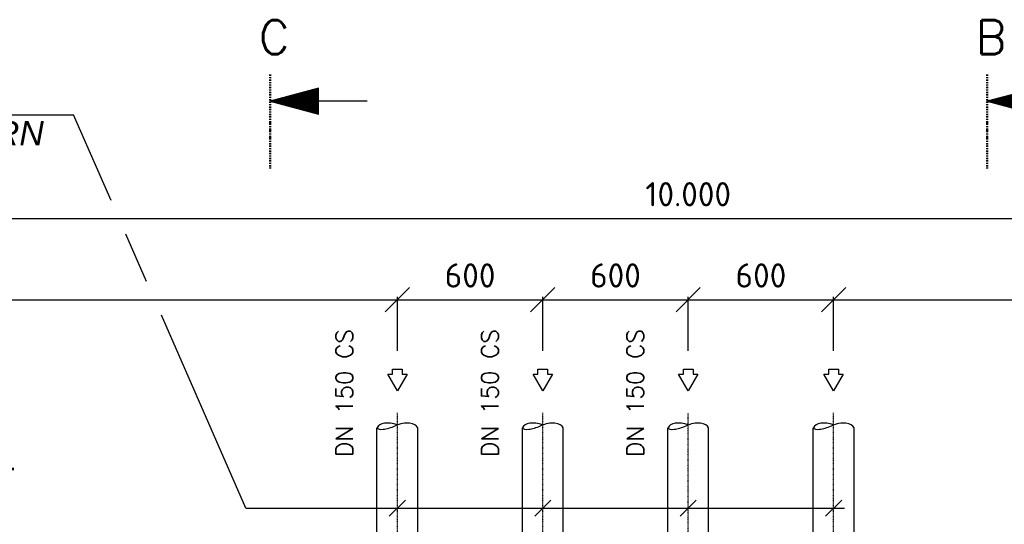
# Model space of a CAD drawing. Header units: millimetres. Extents: x -197187 to 231260338, y -45270 to 70505.
# Tile 53 of 85: x 45886 to 49948, y 14785 to 16868. Entities that reach past the tile are written whole.
import ezdxf
from ezdxf.enums import TextEntityAlignment as Align

# ---------------------------------------------------------------- set-up
doc = ezdxf.new("R2010")
doc.units = ezdxf.units.MM
doc.header["$LTSCALE"] = 0.5
doc.linetypes.add('DASHDOT', pattern=[1, 0.5, -0.25, 0, -0.25])
for name, color, linetype in [('17', 7, 'Continuous'), ('BEMAßUNG', 7, 'Continuous'), ('Beschriftung', 7, 'Continuous'), ('P-MU150AUSL', 7, 'Continuous'), ('P-MU200AUSL', 7, 'Continuous')]:
    doc.layers.add(name, color=color, linetype=linetype)
doc.styles.add('LBB3.5M1000', font='isocp.shx', dxfattribs={"height": 3.5})
doc.styles.add('ROMANS', font='ROMANS', dxfattribs={"height": 0.2})
doc.styles.get("Standard").update_dxf_attribs({"font": 'isocpeur.ttf'})
doc.dimstyles.new('DIN', dxfattribs={"dimtxt": 2.5, "dimasz": 2.5, "dimexe": 1.25, "dimexo": 0.625, "dimtad": 1, "dimtih": 1, "dimdec": 4, "dimdsep": 46, "dimlunit": 6, "dimtxsty": 'Standard', "dimcen": 2.5, "dimadec": 0, "dimazin": 0, "dimtfac": 1, "dimtdec": 4, "dimtmove": 0, "dimatfit": 3, "dimfxl": 0, "dimtvp": 1, "dimtolj": 1, "dimtzin": 0, "dimarcsym": 0})

# ---------------------------------------------------------------- blocks, each defined once
blk = doc.blocks.new('_Oblique')
at = {"color": 0, "linetype": 'ByBlock', "lineweight": -2}
blk.add_line((-0.5, -0.5), (0.5, 0.5), dxfattribs=at)
blk = doc.blocks.new('*D29')
at = {"layer": 'BEMAßUNG', "color": 0, "lineweight": -2, "transparency": 16777216}
for p, q in [((43644, 15502), (43644, 15724.9)), ((47444, 15502), (47444, 15724.9)), ((43644, 15712.4), (47444, 15712.4))]:
    blk.add_line(p, q, dxfattribs=at)
at = {"layer": 'DEFPOINTS', "color": 0, "transparency": 16777216}
for p in [(47444, 15712.4), (43644, 14402), (47444, 14402)]:
    blk.add_point(p, dxfattribs=at)
at = {"layer": 'BEMAßUNG', "color": 0, "lineweight": -2, "transparency": 16777216, "xscale": 100, "yscale": 100, "zscale": 100, "rotation": 180}
blk.add_blockref('_Oblique', (43644, 15712.4), dxfattribs=at)
at = {"layer": 'BEMAßUNG', "color": 0, "lineweight": -2, "transparency": 16777216, "xscale": 100, "yscale": 100, "zscale": 100}
blk.add_blockref('_Oblique', (47444, 15712.4), dxfattribs=at)
at = {"layer": 'BEMAßUNG', "color": 0, "transparency": 16777216, "insert": (45544, 15812.4), "char_height": 100, "attachment_point": 5}
blk.add_mtext('\\A1;3.800', dxfattribs=at)
blk = doc.blocks.new('*D32')
at = {"layer": 'BEMAßUNG', "color": 0, "lineweight": -2, "transparency": 16777216}
for p, q in [((49244, 15502), (49244, 15724.9)), ((51494, 15502), (51494, 15724.9)), ((49244, 15712.4), (51494, 15712.4))]:
    blk.add_line(p, q, dxfattribs=at)
at = {"layer": 'DEFPOINTS', "color": 0, "transparency": 16777216}
for p in [(51494, 15712.4), (49244, 14402), (51494, 14402)]:
    blk.add_point(p, dxfattribs=at)
at = {"layer": 'BEMAßUNG', "color": 0, "lineweight": -2, "transparency": 16777216, "xscale": 100, "yscale": 100, "zscale": 100, "rotation": 180}
blk.add_blockref('_Oblique', (49244, 15712.4), dxfattribs=at)
at = {"layer": 'BEMAßUNG', "color": 0, "lineweight": -2, "transparency": 16777216, "xscale": 100, "yscale": 100, "zscale": 100}
blk.add_blockref('_Oblique', (51494, 15712.4), dxfattribs=at)
at = {"layer": 'BEMAßUNG', "color": 0, "transparency": 16777216, "insert": (50369, 15812.4), "char_height": 100, "attachment_point": 5}
blk.add_mtext('\\A1;2.250', dxfattribs=at)
blk = doc.blocks.new('*D33')
at = {"layer": 'BEMAßUNG', "color": 0, "lineweight": -2, "transparency": 16777216}
for p, q in [((48644, 15502), (48644, 15724.9)), ((49244, 15502), (49244, 15724.9)), ((48644, 15712.4), (49244, 15712.4))]:
    blk.add_line(p, q, dxfattribs=at)
at = {"layer": 'DEFPOINTS', "color": 0, "transparency": 16777216}
for p in [(49244, 15712.4), (48644, 14402), (49244, 14402)]:
    blk.add_point(p, dxfattribs=at)
at = {"layer": 'BEMAßUNG', "color": 0, "lineweight": -2, "transparency": 16777216, "xscale": 100, "yscale": 100, "zscale": 100, "rotation": 180}
blk.add_blockref('_Oblique', (48644, 15712.4), dxfattribs=at)
at = {"layer": 'BEMAßUNG', "color": 0, "lineweight": -2, "transparency": 16777216, "xscale": 100, "yscale": 100, "zscale": 100}
blk.add_blockref('_Oblique', (49244, 15712.4), dxfattribs=at)
at = {"layer": 'BEMAßUNG', "color": 0, "transparency": 16777216, "insert": (48944, 15812.4), "char_height": 100, "attachment_point": 5}
blk.add_mtext('\\A1;600', dxfattribs=at)
blk = doc.blocks.new('*D34')
at = {"layer": 'BEMAßUNG', "color": 0, "lineweight": -2, "transparency": 16777216}
for p, q in [((48044, 15502), (48044, 15724.9)), ((48644, 15502), (48644, 15724.9)), ((48044, 15712.4), (48644, 15712.4))]:
    blk.add_line(p, q, dxfattribs=at)
at = {"layer": 'DEFPOINTS', "color": 0, "transparency": 16777216}
for p in [(48644, 15712.4), (48044, 14402), (48644, 14402)]:
    blk.add_point(p, dxfattribs=at)
at = {"layer": 'BEMAßUNG', "color": 0, "lineweight": -2, "transparency": 16777216, "xscale": 100, "yscale": 100, "zscale": 100, "rotation": 180}
blk.add_blockref('_Oblique', (48044, 15712.4), dxfattribs=at)
at = {"layer": 'BEMAßUNG', "color": 0, "lineweight": -2, "transparency": 16777216, "xscale": 100, "yscale": 100, "zscale": 100}
blk.add_blockref('_Oblique', (48644, 15712.4), dxfattribs=at)
at = {"layer": 'BEMAßUNG', "color": 0, "transparency": 16777216, "insert": (48344, 15812.4), "char_height": 100, "attachment_point": 5}
blk.add_mtext('\\A1;600', dxfattribs=at)
blk = doc.blocks.new('*D35')
at = {"layer": 'BEMAßUNG', "color": 0, "lineweight": -2, "transparency": 16777216}
for p, q in [((47444, 15502), (47444, 15724.9)), ((48044, 15502), (48044, 15724.9)), ((47444, 15712.4), (48044, 15712.4))]:
    blk.add_line(p, q, dxfattribs=at)
at = {"layer": 'DEFPOINTS', "color": 0, "transparency": 16777216}
for p in [(48044, 15712.4), (47444, 14402), (48044, 14402)]:
    blk.add_point(p, dxfattribs=at)
at = {"layer": 'BEMAßUNG', "color": 0, "lineweight": -2, "transparency": 16777216, "xscale": 100, "yscale": 100, "zscale": 100, "rotation": 180}
blk.add_blockref('_Oblique', (47444, 15712.4), dxfattribs=at)
at = {"layer": 'BEMAßUNG', "color": 0, "lineweight": -2, "transparency": 16777216, "xscale": 100, "yscale": 100, "zscale": 100}
blk.add_blockref('_Oblique', (48044, 15712.4), dxfattribs=at)
at = {"layer": 'BEMAßUNG', "color": 0, "transparency": 16777216, "insert": (47744, 15812.4), "char_height": 100, "attachment_point": 5}
blk.add_mtext('\\A1;600', dxfattribs=at)
blk = doc.blocks.new('PFEIL')
at = {"layer": '17', "color": 7, "linetype": 'Continuous'}
for p, q in [((-20, 5.359), (-20, -5.359)), ((0, 0), (-20, 5.359)), ((-20, 5.0491), (-18.8434, 5.0491)), ((-20, 4.5991), (-17.164, 4.5991)), ((-20, 4.1491), (-15.4846, 4.1491)), ((-40, 0), (-20, 0)), ((-20, 3.6991), (-13.8052, 3.6991)), ((-20, 3.2491), (-12.1258, 3.2491)), ((-20, 2.7991), (-10.4464, 2.7991)), ((-20, 2.3491), (-8.7669, 2.3491)), ((-20, 1.8991), (-7.0875, 1.8991)), ((-20, 1.4491), (-5.4081, 1.4491)), ((-20, 0.9991), (-3.7287, 0.9991)), ((-20, 0.5491), (-2.0493, 0.5491)), ((-20, 0.0991), (-0.3698, 0.0991)), ((-20, -5.359), (0, 0)), ((-20, -0.3509), (-1.3096, -0.3509)), ((-20, -0.8009), (-2.989, -0.8009)), ((-20, -1.2509), (-4.6684, -1.2509)), ((-20, -1.7009), (-6.3478, -1.7009)), ((-20, -2.1509), (-8.0272, -2.1509)), ((-20, -2.6009), (-9.7067, -2.6009)), ((-20, -3.0509), (-11.3861, -3.0509)), ((-20, -3.5009), (-13.0655, -3.5009)), ((-20, -3.9509), (-14.7449, -3.9509)), ((-20, -4.4009), (-16.4243, -4.4009)), ((-20, -4.8509), (-18.1038, -4.8509)), ((-20, -5.3009), (-19.7832, -5.3009))]:
    blk.add_line(p, q, dxfattribs=at)
blk = doc.blocks.new('*D42')
at = {"layer": 'BEMAßUNG', "color": 0, "lineweight": -2, "transparency": 16777216}
for p, q in [((43644, 15502), (43644, 16060.2)), ((43644, 16047.7), (53644, 16047.7)), ((53644, 15502), (53644, 16060.2))]:
    blk.add_line(p, q, dxfattribs=at)
at = {"layer": 'DEFPOINTS', "color": 0, "transparency": 16777216}
for p in [(53644, 16047.7), (43644, 14402), (53644, 14402)]:
    blk.add_point(p, dxfattribs=at)
at = {"layer": 'BEMAßUNG', "color": 0, "lineweight": -2, "transparency": 16777216, "xscale": 100, "yscale": 100, "zscale": 100, "rotation": 180}
blk.add_blockref('_Oblique', (43644, 16047.7), dxfattribs=at)
at = {"layer": 'BEMAßUNG', "color": 0, "lineweight": -2, "transparency": 16777216, "xscale": 100, "yscale": 100, "zscale": 100}
blk.add_blockref('_Oblique', (53644, 16047.7), dxfattribs=at)
at = {"layer": 'BEMAßUNG', "color": 0, "transparency": 16777216, "insert": (48644, 16147.7), "char_height": 100, "attachment_point": 5}
blk.add_mtext('\\A1;10.000', dxfattribs=at)

msp = doc.modelspace()

# ---------------------------------------------------------------- linework, layer by layer
at = {"layer": '17', "linetype": 'DASHDOT', "lineweight": 50, "ltscale": 20}
for p, q in [((46919.082, 16641.111), (46919.082, 16254.25)), ((49877.038, 16641.111), (49877.038, 16254.25))]:
    msp.add_line(p, q, dxfattribs=at)
at = {"layer": 'Beschriftung'}
for p, q in [((46262.781, 16122.151), (46108.22, 16475.381)), ((46409.498, 15786.846), (46323.498, 15983.388)), ((46818.457, 14852.218), (46470.215, 15648.084)), ((47477.431, 14885.611), (47410.645, 14818.825)), ((48077.431, 14885.611), (48010.645, 14818.825)), ((48677.431, 14885.611), (48610.645, 14818.825)), ((49277.431, 14885.611), (49210.645, 14818.825)), ((46818.457, 14852.218), (49288.975, 14852.218))]:
    msp.add_line(p, q, dxfattribs=at)
at = {"layer": 'P-MU150AUSL', "linetype": 'Continuous', "ltscale": 10}
for p, q in [((47359.888, 14752.018), (47359.888, 15183.849)), ((47528.188, 14752.018), (47528.188, 15183.849)), ((47959.888, 14752.018), (47959.888, 15183.849)), ((48128.188, 14752.018), (48128.188, 15183.849)), ((48559.888, 14752.018), (48559.888, 15183.849)), ((48728.188, 14752.018), (48728.188, 15183.849)), ((49159.888, 14752.018), (49159.888, 15183.849)), ((49328.188, 14752.018), (49328.188, 15183.849))]:
    msp.add_line(p, q, dxfattribs=at)
for centre, major_axis, ratio, start_param, end_param in [((47437.68, 15152.744), (-77.02, 31.104), 0.51427667, 4.83132871, 6.28318531), ((47451.168, 15152.744), (77.02, 31.104), 0.51427667, 0, 1.57079633), ((48037.68, 15152.744), (-77.02, 31.104), 0.51427667, 4.83132871, 6.28318531), ((48051.168, 15152.744), (77.02, 31.104), 0.51427667, 0, 1.57079633), ((48637.68, 15152.744), (-77.02, 31.104), 0.51427667, 4.83132871, 6.28318531), ((48651.168, 15152.744), (77.02, 31.104), 0.51427667, 0, 1.57079633), ((49237.68, 15152.744), (-77.02, 31.104), 0.51427667, 4.83132871, 6.28318531), ((49251.168, 15152.744), (77.02, 31.104), 0.51427667, 0, 1.57079633), ((47425.528, 15213.617), (-65.64, -29.769), 0.32393588, 0, 1.57079633), ((48025.528, 15213.617), (-65.64, -29.769), 0.32393588, 0, 1.57079633), ((48625.528, 15213.617), (-65.64, -29.769), 0.32393588, 0, 1.57079633), ((49225.528, 15213.617), (-65.64, -29.769), 0.32393588, 0, 1.57079633)]:
    msp.add_ellipse(centre, major_axis=major_axis, ratio=ratio, start_param=start_param, end_param=end_param, dxfattribs=at)
at = {"layer": 'P-MU200AUSL', "linetype": 'DASHDOT', "ltscale": 10}
for p, q in [((47444.038, 11802.018), (47444.038, 15245.636)), ((48044.038, 11802.018), (48044.038, 15245.636)), ((48644.038, 11976.83), (48644.038, 15245.636)), ((49244.038, 11802.018), (49244.038, 15245.636))]:
    msp.add_line(p, q, dxfattribs=at)
at = {"layer": 'P-MU200AUSL', "ltscale": 100}
for points in [[(47444.038, 15335.911), (47404.038, 15405.192), (47424.038, 15405.192), (47424.038, 15425.192), (47464.038, 15425.192), (47464.038, 15405.192), (47484.038, 15405.192), (47444.038, 15335.911)], [(48044.038, 15335.911), (48004.038, 15405.192), (48024.038, 15405.192), (48024.038, 15425.192), (48064.038, 15425.192), (48064.038, 15405.192), (48084.038, 15405.192), (48044.038, 15335.911)], [(48644.038, 15335.911), (48604.038, 15405.192), (48624.038, 15405.192), (48624.038, 15425.192), (48664.038, 15425.192), (48664.038, 15405.192), (48684.038, 15405.192), (48644.038, 15335.911)], [(49244.038, 15335.911), (49204.038, 15405.192), (49224.038, 15405.192), (49224.038, 15425.192), (49264.038, 15425.192), (49264.038, 15405.192), (49284.038, 15405.192), (49244.038, 15335.911)]]:
    msp.add_lwpolyline(points, close=True, dxfattribs=at)

# ---------------------------------------------------------------- block references
at = {"layer": '17', "linetype": 'Continuous', "lineweight": 50, "ltscale": 10, "xscale": 10, "yscale": 10, "rotation": 180}
for p in [(46919.082, 16531.111), (49877.038, 16531.111)]:
    msp.add_blockref('PFEIL', p, dxfattribs=at)

# ---------------------------------------------------------------- texts
at = {"layer": '17', "linetype": 'Continuous', "lineweight": 50, "ltscale": 10, "style": 'ROMANS'}
for s, p in [('C', (46872.563, 16725.507)), ('B', (49830.518, 16725.507))]:
    msp.add_text(s, height=140, dxfattribs=at).set_placement(p)
at = {"layer": 'BEMAßUNG', "linetype": 'Continuous', "ltscale": 10, "style": 'ROMANS'}
for p in [(47260.768, 15591.256), (47860.768, 15591.256), (48460.768, 15591.256)]:
    msp.add_text('DN 150 CS', height=70, rotation=90, dxfattribs=at).set_placement(p, align=Align.RIGHT)
at = {"layer": 'Beschriftung', "insert": (43556.281, 16616.763), "char_height": 100, "width": 2476.12491, "attachment_point": 1, "style": 'LBB3.5M1000', "bg_fill": 2}
msp.add_mtext('{\\fArial|b0|i0|c0|p34;FROM OPERATING TANKS\\P\\fArial|b0|i1|c0|p34;VON DEN KRAFTSTOFFBEHÄLTERN}', dxfattribs=at)

# ---------------------------------------------------------------- dimensions: what is measured, and where the dimension line sits
at = {"layer": 'BEMAßUNG'}
for base, p1, p2, picture, middle in [((53644.038, 16047.71), (43644.038, 14402.018), (53644.038, 14402.018), '*D42', (48644.038, 16147.71)), ((47444.038, 15712.406), (43644.038, 14402.018), (47444.038, 14402.018), '*D29', (45544.038, 15812.406)), ((48044.038, 15712.406), (47444.038, 14402.018), (48044.038, 14402.018), '*D35', (47744.038, 15812.406)), ((48644.038, 15712.406), (48044.038, 14402.018), (48644.038, 14402.018), '*D34', (48344.038, 15812.406)), ((49244.038, 15712.406), (48644.038, 14402.018), (49244.038, 14402.018), '*D33', (48944.038, 15812.406)), ((51494.038, 15712.406), (49244.038, 14402.018), (51494.038, 14402.018), '*D32', (50369.038, 15812.406))]:
    dim = msp.add_linear_dim(base=base, p1=p1, p2=p2, dimstyle='DIN', override={"dimscale": 10, "dimtxt": 10, "dimasz": 10, "dimexo": 110, "dimgap": 5, "dimdec": 2, "dimblk1": 'Oblique', "dimblk2": 'Oblique', "dimsah": 1, "dimtdec": 2, "dimtmove": 2}, dxfattribs=at)
    dim.commit()
    dim.dimension.update_dxf_attribs({"geometry": picture, "text_midpoint": middle})

# ---------------------------------------------------------------- next in the draw order: linework, layer by layer
at = {"layer": 'Beschriftung'}
msp.add_line((43520.183, 16475.381), (46108.22, 16475.381), dxfattribs=at)

# ---------------------------------------------------------------- next in the draw order: texts
at = {"layer": 'Beschriftung', "insert": (44592.244, 15018.672), "char_height": 100, "attachment_point": 1, "style": 'LBB3.5M1000', "bg_fill": 3, "box_fill_scale": 1.5, "bg_fill_color": 256, "bg_fill_transparency": 0}
msp.add_mtext_dynamic_manual_height_columns('\\pi24.171;{\\fArial|b0|i0|c0|p34;EMERGENCY EXIT\\P\\pi149.58;\\fArial|b0|i1|c0|p34;NOTAUSGANG}', width=1284.22207, gutter_width=17.5, heights=[0], dxfattribs=at)

doc.saveas('drawing.dxf')
